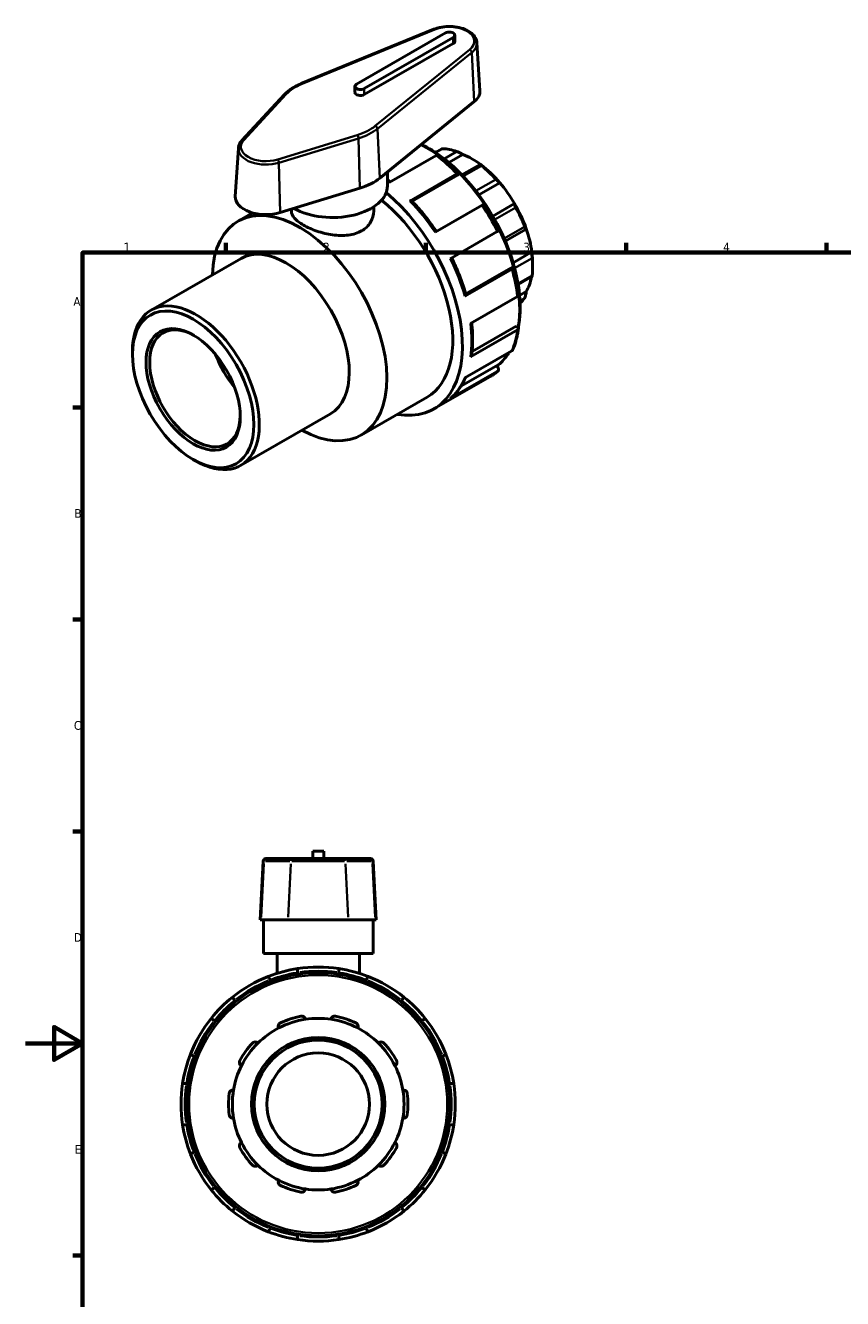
# Model space of a CAD drawing. Header units: millimetres. Extents: x 0 to 905, y -238 to 654.
# Tile 2 of 4: x 0 to 286, y 208 to 654. Entities that reach past the tile are written whole.
import ezdxf

# ---------------------------------------------------------------- set-up
doc = ezdxf.new("R2010")
doc.units = ezdxf.units.MM
for name, color, linetype, lineweight in [('Border (ANSI)', 7, 'Continuous', 70), ('Visible (ANSI)', 7, 'Continuous', 50), ('Visible Narrow (ANSI)', 7, 'Continuous', 35)]:
    doc.layers.add(name, color=color, linetype=linetype, lineweight=lineweight)
doc.styles.add('Note Text (ANSI)', font='tahoma.ttf')

# ---------------------------------------------------------------- blocks, each defined once
blk = doc.blocks.new('Borders Default Border')
at = {"layer": 'Border (ANSI)'}
for p, q in [((70.08, 574), (70.08, 577.45)), ((140.17, 574), (140.17, 577.45)), ((210.25, 574), (210.25, 577.45)), ((280.33, 574), (280.33, 577.45)), ((20, 519.75), (16.55, 519.75)), ((20, 445.5), (16.55, 445.5)), ((20, 371.25), (16.55, 371.25)), ((20, 222.75), (16.55, 222.75))]:
    blk.add_line(p, q, dxfattribs=at)
at = {"layer": 'Border (ANSI)', "flags": 128}
for points in [[(20, 20), (20, 574), (821, 574), (821, 20), (20, 20)], [(0, 297), (20, 297), (10, 302.77), (10, 291.23), (20, 297)]]:
    blk.add_lwpolyline(points, dxfattribs=at)
at = {"layer": 'Border (ANSI)', "char_height": 3.05, "attachment_point": 7, "style": 'Note Text (ANSI)'}
for s, insert in [('1', (34.35, 574.4)), ('2', (104.2, 574.4)), ('3', (174.26, 574.34)), ('4', (244.23, 574.4)), ('A', (16.78, 555.35)), ('B', (17.15, 481.1)), ('C', (16.95, 406.8)), ('D', (16.96, 332.6)), ('E', (17.21, 258.35))]:
    blk.add_mtext(s, dxfattribs=dict(at, insert=insert))

msp = doc.modelspace()

# ---------------------------------------------------------------- linework, layer by layer
at = {"layer": 'Visible (ANSI)'}
for p, q in [((142.945, 652.219), (96.508, 633.187)), ((147, 650.908), (115.888, 632.992)), ((118.603, 631.428), (149.716, 649.345)), ((149.716, 647.236), (118.603, 629.319)), ((150.278, 648.017), (150.278, 650.127)), ((157.996, 647.527), (159.077, 630.668)), ((90.641, 629.333), (75.776, 613.292)), ((115.325, 630.101), (115.325, 632.21)), ((124.048, 600.117), (157.097, 626.858)), ((74.515, 610.554), (73.433, 593.695)), ((143.716, 607.97), (127.275, 598.502)), ((145.781, 610.35), (143.522, 609.049)), ((153.107, 608.384), (148.154, 605.532)), ((126.687, 597.339), (126.687, 602.252)), ((159.169, 604.855), (152.786, 601.18)), ((134.554, 592.056), (150.994, 601.523)), ((151.258, 601.091), (135.384, 591.95)), ((151.464, 601.385), (151.258, 601.091)), ((166.06, 598.441), (158.693, 594.198)), ((89.203, 588.017), (117.057, 596.577)), ((93.087, 589.211), (93.087, 588.495)), ((121.887, 590.026), (121.887, 588.495)), ((159.812, 590.559), (143.372, 581.092)), ((171.191, 591.176), (163.573, 586.789)), ((74.403, 584.971), (79.493, 587.903)), ((148.7, 571.863), (165.14, 581.331)), ((167.951, 578.033), (175.227, 582.223)), ((43.983, 553.827), (75.475, 571.962)), ((177.237, 574.218), (170.682, 570.443)), ((170.231, 568.203), (153.791, 558.736)), ((169.993, 568.642), (154.117, 559.5)), ((169.993, 568.642), (170.349, 568.675)), ((177.523, 570.034), (177.523, 568.939)), ((172.45, 562.805), (177.288, 565.591)), ((155.741, 549.198), (172.182, 558.665)), ((175.277, 560.335), (172.942, 558.99)), ((172.182, 546.892), (155.741, 537.425)), ((171.759, 548.231), (156.303, 539.331)), ((171.759, 548.231), (172.17, 547.995)), ((153.791, 530.133), (170.231, 539.6)), ((37.451, 538.311), (37.451, 539.406)), ((165.14, 532.337), (148.7, 522.87)), ((164.902, 534.364), (152.407, 527.169)), ((164.902, 534.364), (165.258, 533.921)), ((142.967, 519.214), (162.578, 530.507)), ((117.52, 510.099), (140.571, 523.373)), ((75.314, 499.42), (106.806, 517.556)), ((58.615, 501.559), (59.562, 501.009)), ((84.11, 361.727), (84.365, 361.727)), ((93.831, 361.727), (84.365, 361.727)), ((93.831, 361.727), (111.086, 361.727)), ((104.379, 364.307), (100.539, 364.307)), ((100.539, 361.727), (100.539, 364.307)), ((104.379, 361.727), (104.379, 364.307)), ((120.553, 361.727), (111.086, 361.727)), ((120.553, 361.727), (120.807, 361.727)), ((83.214, 360.877), (82.132, 340.227)), ((121.703, 360.877), (122.785, 340.227)), ((82.414, 340.227), (82.132, 340.227)), ((82.414, 340.227), (91.881, 340.227)), ((83.259, 328.527), (83.259, 340.227)), ((113.036, 340.227), (91.881, 340.227)), ((113.036, 340.227), (122.503, 340.227)), ((121.659, 328.527), (121.659, 340.227)), ((122.785, 340.227), (122.503, 340.227)), ((121.659, 328.527), (83.259, 328.527)), ((88.059, 328.527), (88.059, 321.516)), ((116.859, 328.527), (116.859, 321.516)), ((95.259, 321.241), (95.259, 321.823)), ((109.659, 321.823), (109.659, 321.241)), ((85.646, 319.247), (85.937, 318.744)), ((118.98, 318.744), (119.271, 319.247)), ((73.466, 311.544), (73.175, 312.047)), ((131.742, 312.047), (131.451, 311.544)), ((66.138, 305.011), (66.642, 304.72)), ((138.275, 304.72), (138.779, 305.011)), ((59.442, 292.249), (58.938, 292.54)), ((145.979, 292.54), (145.475, 292.249)), ((56.363, 282.927), (56.945, 282.927)), ((147.973, 282.927), (148.554, 282.927)), ((56.945, 268.527), (56.363, 268.527)), ((148.554, 268.527), (147.973, 268.527)), ((58.938, 258.915), (59.442, 259.206)), ((145.475, 259.206), (145.979, 258.915)), ((66.642, 246.735), (66.138, 246.444)), ((138.779, 246.444), (138.275, 246.735)), ((73.175, 239.407), (73.466, 239.911)), ((131.451, 239.911), (131.742, 239.407)), ((85.937, 232.711), (85.646, 232.207)), ((119.271, 232.207), (118.98, 232.711)), ((95.259, 229.632), (95.259, 230.213)), ((109.659, 230.213), (109.659, 229.632))]:
    msp.add_line(p, q, dxfattribs=at)
for radius in [46.08, 23.319, 22.422, 17.938]:
    msp.add_circle((102.459, 275.727), radius, dxfattribs=at)
for centre, radius, start, end in [((84.11, 360.83), 0.897, 90, 177), ((120.807, 360.83), 0.897, 3, 90), ((102.459, 275.727), 48, 98.62693, 111.37307), ((102.459, 275.727), 48, 81.37307, 98.62693), ((102.459, 275.727), 48, 68.62693, 81.37307), ((102.459, 275.727), 48, 111.37307, 128.62693), ((102.459, 275.727), 48, 51.37307, 68.62693), ((102.459, 275.727), 48, 128.62693, 141.37307), ((102.459, 275.727), 48, 38.62693, 51.37307), ((102.459, 275.727), 48, 141.37307, 158.62693), ((102.459, 275.727), 30.046, 98.58368, 117.41632), ((102.459, 275.727), 31.391, 101.14938, 114.85062), ((102.459, 275.727), 30.046, 81.41632, 98.58368), ((102.459, 275.727), 30.046, 62.58368, 81.41632), ((102.459, 275.727), 31.391, 65.14938, 78.85062), ((102.459, 275.727), 48, 21.37307, 38.62693), ((102.459, 275.727), 30.046, 117.41632, 134.58368), ((102.459, 275.727), 30.046, 45.41632, 62.58368), ((102.459, 275.727), 31.392, 137.14938, 150.85062), ((102.459, 275.727), 30.046, 134.58368, 153.41632), ((102.459, 275.727), 30.046, 26.58368, 45.41632), ((102.459, 275.727), 31.392, 29.14938, 42.85062), ((102.459, 275.727), 48, 158.62693, 171.37307), ((102.459, 275.727), 48, 8.62693, 21.37307), ((102.459, 275.727), 30.046, 153.41632, 170.58368), ((102.459, 275.727), 30.046, 9.41632, 26.58368), ((102.459, 275.727), 48, 171.37307, 188.62693), ((102.459, 275.727), 48, 351.37307, 8.62693), ((102.459, 275.727), 31.392, 173.14938, 186.85062), ((102.459, 275.727), 30.046, 170.58368, 189.41632), ((102.459, 275.727), 30.046, 350.58368, 9.41632), ((102.459, 275.727), 31.392, 353.14938, 6.85062), ((102.459, 275.727), 48, 188.62693, 201.37307), ((102.459, 275.727), 30.046, 189.41632, 206.58368), ((102.459, 275.727), 30.046, 333.41632, 350.58368), ((102.459, 275.727), 48, 338.62693, 351.37307), ((102.459, 275.727), 31.392, 209.14938, 222.85062), ((102.459, 275.727), 30.046, 206.58368, 225.41632), ((102.459, 275.727), 30.046, 314.58368, 333.41632), ((102.459, 275.727), 31.392, 317.14938, 330.85062), ((102.459, 275.727), 48, 201.37307, 218.62693), ((102.459, 275.727), 30.046, 225.41632, 242.58368), ((102.459, 275.727), 30.046, 297.41632, 314.58368), ((102.459, 275.727), 48, 321.37307, 338.62693), ((102.459, 275.727), 48, 218.62693, 231.37307), ((102.459, 275.727), 30.046, 242.58368, 261.41632), ((102.459, 275.727), 31.391, 245.14938, 258.85062), ((102.459, 275.727), 30.046, 261.41632, 278.58368), ((102.459, 275.727), 30.046, 278.58368, 297.41632), ((102.459, 275.727), 31.391, 281.14938, 294.85062), ((102.459, 275.727), 48, 308.62693, 321.37307), ((102.459, 275.727), 48, 231.37307, 248.62693), ((102.459, 275.727), 48, 291.37307, 308.62693), ((102.459, 275.727), 48, 248.62693, 261.37307), ((102.459, 275.727), 48, 261.37307, 278.62693), ((102.459, 275.727), 48, 278.62693, 291.37307)]:
    msp.add_arc(centre, radius, start, end, dxfattribs=at)
for centre, major_axis, ratio, start_param, end_param in [((148.358, 650.127), (1.92, 0), 0.5758617, 5.4977871, 8.6393798), ((148.358, 648.017), (1.92, 0), 0.5758617, 5.4977871, 6.2831853), ((117.245, 632.21), (-1.92, 0), 0.5758617, 5.4977871, 8.6393798), ((117.245, 630.101), (-1.92, 0), 0.5758617, 0, 2.3561945), ((148.358, 630.44), (10.727, 0), 0.5758617, 5.6646504, 6.3201086), ((156.278, 582.269), (-14.994, 26.037), 0.5780931, 6.1054024, 6.1564154), ((155.326, 581.721), (-15.665, 27.203), 0.5780931, 5.6943142, 5.933446), ((156.278, 582.269), (-14.994, 26.037), 0.5780931, 5.3499073, 5.6495344), ((156.278, 582.269), (-14.994, 26.037), 0.5780931, 5.0212158, 5.3499073), ((155.326, 581.721), (15.665, -27.203), 0.5780931, 1.924403, 2.1635348), ((107.487, 606.904), (20.327, 0), 0.5758617, 5.2026103, 5.6646504), ((156.278, 582.269), (-14.994, 26.037), 0.5780931, 4.7215888, 5.0212158), ((84.153, 593.467), (-10.727, 0), 0.5758617, 6.2462621, 8.3442029), ((107.487, 597.339), (19.2, 0), 0.5758617, 3.9317373, 6.2831853), ((119.013, 560.81), (23.954, -41.596), 0.5780931, 5.8321585, 8.4265366), ((95.961, 547.535), (-21.558, 37.436), 0.5780931, 2.3842368, 7.0405411), ((119.013, 560.81), (21.558, -37.436), 0.5780931, 0, 2.1743837), ((156.278, 582.269), (-14.994, 26.037), 0.5780931, 4.3928973, 4.7215888), ((155.326, 581.721), (15.665, -27.203), 0.5780931, 1.2960845, 1.5352163), ((156.278, 582.269), (-14.994, 26.037), 0.5780931, 4.0932703, 4.3928973), ((91.141, 544.759), (-15.665, 27.203), 0.5780931, 3.1415927, 6.2831853), ((156.278, 582.269), (-14.994, 26.037), 0.5780931, 3.9289245, 4.0932703), ((155.326, 581.721), (15.665, -27.203), 0.5780931, 0.667766, 0.9068978), ((156.278, 582.269), (14.994, -26.037), 0.5780931, 0.3233591, 0.5917189), ((155.326, 581.721), (15.665, -27.203), 0.5780931, 0.1466314, 0.2785792), ((59.648, 526.624), (15.665, -27.203), 0.5780931, 5.4958534, 10.2121098), ((59.331, 526.441), (11.19, -19.431), 0.5780931, 2.3739895, 7.0507885), ((80.617, 538.699), (-11.19, 19.431), 0.5780931, 1.2690222, 1.8725704)]:
    msp.add_ellipse(centre, major_axis=major_axis, ratio=ratio, start_param=start_param, end_param=end_param, dxfattribs=at)
for major_axis in [(14.994, -26.037), (11.637, -20.208)]:
    msp.add_ellipse((58.697, 526.076), major_axis=major_axis, ratio=0.5780931, dxfattribs=at)
for points, knots in [([(157.996, 647.527), (157.958, 648.125), (157.776, 648.713), (157.146, 649.847), (156.677, 650.386), (155.472, 651.38), (154.713, 651.823), (153.005, 652.541), (152.053, 652.814), (150.066, 653.161), (149.032, 653.238), (146.978, 653.193), (145.958, 653.071), (144.274, 652.695), (143.585, 652.481), (142.945, 652.219)], [5.5347104, 5.5347104, 5.5347104, 5.5347104, 5.8070448, 5.8070448, 6.1070044, 6.1070044, 6.4378078, 6.4378078, 6.7735942, 6.7735942, 7.1068451, 7.1068451, 7.439123, 7.439123, 7.6871184, 7.6871184, 7.6871184, 7.6871184]), ([(96.508, 633.187), (96.028, 632.99), (95.563, 632.781), (94.667, 632.336), (94.235, 632.101), (93.409, 631.608), (93.014, 631.349), (92.264, 630.81), (91.909, 630.529), (91.242, 629.946), (90.93, 629.644), (90.641, 629.333)], [1.4039331, 1.4039331, 1.4039331, 1.4039331, 1.49634112, 1.49634112, 1.58874915, 1.58874915, 1.68115717, 1.68115717, 1.77356519, 1.77356519, 1.86597321, 1.86597321, 1.86597321, 1.86597321]), ([(75.776, 613.292), (75.63, 613.134), (75.494, 612.97), (75.245, 612.632), (75.133, 612.457), (74.934, 612.097), (74.847, 611.913), (74.702, 611.535), (74.643, 611.342), (74.556, 610.951), (74.527, 610.753), (74.515, 610.554)], [1.86597321, 1.86597321, 1.86597321, 1.86597321, 1.95663282, 1.95663282, 2.04729243, 2.04729243, 2.13795203, 2.13795203, 2.22861164, 2.22861164, 2.31927125, 2.31927125, 2.31927125, 2.31927125]), ([(138.636, 611.921), (141.117, 610.678), (143.607, 609.101), (149.498, 604.585), (152.847, 601.35), (159.003, 594.039), (161.809, 589.966), (166.604, 581.39), (168.592, 576.888), (171.55, 567.902), (172.519, 563.418), (173.318, 555.052), (173.184, 551.156), (172.517, 547.658)], [6.2185111, 6.2185111, 6.2185111, 6.2185111, 6.4466549, 6.4466549, 6.7698497, 6.7698497, 7.0924925, 7.0924925, 7.4149246, 7.4149246, 7.737631, 7.737631, 8.0500364, 8.0500364, 8.0500364, 8.0500364]), ([(144.429, 608.003), (144.415, 608.014), (144.401, 608.023), (144.304, 608.081), (144.187, 608.105), (143.97, 608.084), (143.833, 608.037), (143.716, 607.97)], [-0.1082278, -0.1082278, -0.1082278, -0.1082278, -0.09954221, -0.09954221, -0.04962616, -0.04962616, 0, 0, 0, 0]), ([(144.43, 608.003), (144.918, 607.635), (145.405, 607.256), (146.374, 606.476), (146.856, 606.075), (147.814, 605.252), (148.29, 604.831), (149.236, 603.967), (149.706, 603.525), (150.639, 602.622), (151.101, 602.161), (151.559, 601.69)], [0.15202503, 0.15202503, 0.15202503, 0.15202503, 0.19589276, 0.19589276, 0.2397605, 0.2397605, 0.28362823, 0.28362823, 0.32749597, 0.32749597, 0.3713637, 0.3713637, 0.3713637, 0.3713637]), ([(145.998, 610.381), (145.937, 610.383), (145.885, 610.38), (145.819, 610.367), (145.798, 610.359), (145.781, 610.35)], [0.253685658, 0.253685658, 0.253685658, 0.253685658, 0.28229614, 0.28229614, 0.300809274, 0.300809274, 0.300809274, 0.300809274]), ([(153.107, 608.384), (152.978, 608.457), (152.82, 608.543), (152.459, 608.732), (152.253, 608.836), (151.881, 609.016), (151.692, 609.103), (151.424, 609.22), (151.337, 609.256), (151.175, 609.321), (151.1, 609.349), (151.034, 609.372)], [0.48373595, 0.48373595, 0.48373595, 0.48373595, 0.5491174, 0.5491174, 0.61873927, 0.61873927, 0.67596023, 0.67596023, 0.70457072, 0.70457072, 0.7331812, 0.7331812, 0.7331812, 0.7331812]), ([(159.618, 604.429), (159.552, 604.482), (159.491, 604.532), (159.384, 604.623), (159.337, 604.663), (159.224, 604.766), (159.183, 604.81), (159.154, 604.862), (159.176, 604.864), (159.279, 604.823), (159.357, 604.783), (159.449, 604.732)], [0.25368566, 0.25368566, 0.25368566, 0.25368566, 0.28229614, 0.28229614, 0.31090662, 0.31090662, 0.36812759, 0.36812759, 0.43774945, 0.43774945, 0.5031309, 0.5031309, 0.5031309, 0.5031309]), ([(150.994, 601.523), (151.111, 601.591), (151.235, 601.65), (151.406, 601.711), (151.484, 601.722), (151.566, 601.698), (151.586, 601.659), (151.566, 601.554), (151.524, 601.47), (151.464, 601.385)], [0, 0, 0, 0, 0.04962616, 0.04962616, 0.09954221, 0.09954221, 0.14982154, 0.14982154, 0.20042152, 0.20042152, 0.20042152, 0.20042152]), ([(166.06, 598.441), (165.999, 598.464), (165.915, 598.509), (165.705, 598.651), (165.576, 598.751), (165.325, 598.966), (165.191, 599.088), (164.986, 599.289), (164.916, 599.358), (164.781, 599.498), (164.716, 599.569), (164.655, 599.637)], [0.48373595, 0.48373595, 0.48373595, 0.48373595, 0.5491174, 0.5491174, 0.61873927, 0.61873927, 0.67596023, 0.67596023, 0.70457072, 0.70457072, 0.7331812, 0.7331812, 0.7331812, 0.7331812]), ([(134.554, 592.056), (134.671, 592.123), (134.794, 592.183), (134.966, 592.243), (135.043, 592.254), (135.098, 592.239), (135.11, 592.232), (135.118, 592.222)], [0, 0, 0, 0, 0.04962616, 0.04962616, 0.09954221, 0.09954221, 0.11619093, 0.11619093, 0.11619093, 0.11619093]), ([(143.862, 581.374), (143.357, 582.13), (142.84, 582.876), (141.756, 584.387), (141.187, 585.149), (140.027, 586.646), (139.437, 587.381), (138.235, 588.82), (137.624, 589.524), (136.385, 590.899), (135.756, 591.57), (135.119, 592.223)], [5.61037014, 5.61037014, 5.61037014, 5.61037014, 5.66813462, 5.66813462, 5.72905636, 5.72905636, 5.78997811, 5.78997811, 5.85089986, 5.85089986, 5.91182161, 5.91182161, 5.91182161, 5.91182161]), ([(160.384, 590.716), (160.375, 590.73), (160.361, 590.74), (160.302, 590.757), (160.224, 590.746), (160.053, 590.686), (159.929, 590.626), (159.812, 590.559)], [-0.12114508, -0.12114508, -0.12114508, -0.12114508, -0.09954221, -0.09954221, -0.04962616, -0.04962616, 0, 0, 0, 0]), ([(160.385, 590.717), (160.767, 590.143), (161.142, 589.564), (161.878, 588.394), (162.239, 587.804), (162.946, 586.614), (163.292, 586.015), (163.969, 584.807), (164.299, 584.2), (164.944, 582.977), (165.259, 582.362), (165.565, 581.745)], [0.67597244, 0.67597244, 0.67597244, 0.67597244, 0.71974259, 0.71974259, 0.76351273, 0.76351273, 0.80728288, 0.80728288, 0.85105303, 0.85105303, 0.89482317, 0.89482317, 0.89482317, 0.89482317]), ([(171.6, 589.804), (171.554, 589.887), (171.509, 589.973), (171.426, 590.141), (171.387, 590.225), (171.284, 590.461), (171.233, 590.602), (171.159, 590.846), (171.139, 590.957), (171.141, 591.11), (171.16, 591.156), (171.191, 591.176)], [0.25368566, 0.25368566, 0.25368566, 0.25368566, 0.28229614, 0.28229614, 0.31090662, 0.31090662, 0.36812759, 0.36812759, 0.43774945, 0.43774945, 0.5031309, 0.5031309, 0.5031309, 0.5031309]), ([(121.887, 588.495), (121.887, 587.208), (121.531, 585.83), (120.433, 584.006), (119.977, 583.437), (118.917, 582.423), (118.314, 581.978), (117.025, 581.236), (116.297, 580.914), (114.718, 580.408), (113.865, 580.223), (111.205, 579.884), (109.285, 579.951), (105.691, 580.455), (103.77, 580.926), (101.109, 581.838), (100.256, 582.176), (98.676, 582.884), (97.949, 583.256), (96.66, 583.998), (96.058, 584.392), (94.998, 585.204), (94.541, 585.62), (93.444, 586.872), (93.087, 587.713), (93.087, 588.495)], [3.2816509, 3.2816509, 3.2816509, 3.2816509, 3.8287619, 3.8287619, 4.1023174, 4.1023174, 4.3758728, 4.3758728, 4.6494283, 4.6494283, 4.9229838, 4.9229838, 5.4700948, 5.4700948, 6.016952, 6.016952, 6.2903807, 6.2903807, 6.5638093, 6.5638093, 6.8372379, 6.8372379, 7.1106665, 7.1106665, 7.6575237, 7.6575237, 7.6575237, 7.6575237]), ([(165.14, 581.331), (165.257, 581.398), (165.371, 581.475), (165.509, 581.592), (165.558, 581.654), (165.573, 581.713), (165.571, 581.729), (165.564, 581.744)], [0, 0, 0, 0, 0.04962616, 0.04962616, 0.09954221, 0.09954221, 0.12117007, 0.12117007, 0.12117007, 0.12117007]), ([(175.277, 582.32), (175.265, 582.26), (175.242, 582.222), (175.175, 582.212), (175.128, 582.245), (175.029, 582.375), (174.972, 582.468), (174.878, 582.659), (174.845, 582.731), (174.779, 582.887), (174.745, 582.971), (174.712, 583.058)], [0.48373595, 0.48373595, 0.48373595, 0.48373595, 0.5491174, 0.5491174, 0.61873927, 0.61873927, 0.67596023, 0.67596023, 0.70457072, 0.70457072, 0.7331812, 0.7331812, 0.7331812, 0.7331812]), ([(154.22, 559.14), (153.972, 560.019), (153.705, 560.899), (153.133, 562.662), (152.828, 563.544), (152.182, 565.305), (151.841, 566.184), (151.124, 567.938), (150.748, 568.812), (149.981, 570.507), (149.593, 571.329), (149.19, 572.146)], [5.08374985, 5.08374985, 5.08374985, 5.08374985, 5.14467231, 5.14467231, 5.20559477, 5.20559477, 5.26651722, 5.26651722, 5.32743968, 5.32743968, 5.38525019, 5.38525019, 5.38525019, 5.38525019]), ([(177.365, 572.091), (177.357, 572.173), (177.349, 572.263), (177.332, 572.451), (177.323, 572.55), (177.3, 572.846), (177.285, 573.046), (177.261, 573.427), (177.25, 573.63), (177.238, 573.969), (177.236, 574.11), (177.237, 574.218)], [0.25368566, 0.25368566, 0.25368566, 0.25368566, 0.28229614, 0.28229614, 0.31090662, 0.31090662, 0.36812759, 0.36812759, 0.43774945, 0.43774945, 0.5031309, 0.5031309, 0.5031309, 0.5031309]), ([(170.349, 568.675), (170.452, 568.684), (170.546, 568.679), (170.646, 568.645), (170.67, 568.609), (170.649, 568.526), (170.6, 568.465), (170.462, 568.348), (170.348, 568.271), (170.231, 568.203)], [-0.20042152, -0.20042152, -0.20042152, -0.20042152, -0.14982154, -0.14982154, -0.09954221, -0.09954221, -0.04962616, -0.04962616, 0, 0, 0, 0]), ([(170.66, 568.607), (170.839, 567.974), (171.007, 567.343), (171.324, 566.082), (171.472, 565.454), (171.748, 564.201), (171.875, 563.577), (172.11, 562.335), (172.216, 561.716), (172.409, 560.485), (172.494, 559.874), (172.569, 559.265)], [1.19943545, 1.19943545, 1.19943545, 1.19943545, 1.2433017, 1.2433017, 1.28716795, 1.28716795, 1.33103421, 1.33103421, 1.37490046, 1.37490046, 1.41876671, 1.41876671, 1.41876671, 1.41876671]), ([(177.288, 565.591), (177.296, 565.596), (177.306, 565.615), (177.323, 565.683), (177.332, 565.725), (177.349, 565.832), (177.357, 565.896), (177.365, 565.969)], [0.64070724, 0.64070724, 0.64070724, 0.64070724, 0.675960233, 0.675960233, 0.704570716, 0.704570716, 0.733181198, 0.733181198, 0.733181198, 0.733181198]), ([(154.219, 559.139), (154.223, 559.127), (154.223, 559.114), (154.209, 559.059), (154.16, 558.998), (154.022, 558.88), (153.908, 558.803), (153.791, 558.736)], [0.68551328, 0.68551328, 0.68551328, 0.68551328, 0.70226504, 0.70226504, 0.75218109, 0.75218109, 0.80180725, 0.80180725, 0.80180725, 0.80180725]), ([(172.182, 558.665), (172.298, 558.733), (172.409, 558.828), (172.535, 559.004), (172.573, 559.117), (172.572, 559.23), (172.571, 559.248), (172.568, 559.265)], [0, 0, 0, 0, 0.04962616, 0.04962616, 0.09954221, 0.09954221, 0.10840927, 0.10840927, 0.10840927, 0.10840927]), ([(174.712, 558.057), (174.745, 558.106), (174.779, 558.167), (174.845, 558.31), (174.878, 558.39), (174.972, 558.651), (175.029, 558.849), (175.128, 559.26), (175.175, 559.502), (175.242, 559.949), (175.265, 560.156), (175.277, 560.335)], [0.25368566, 0.25368566, 0.25368566, 0.25368566, 0.28229614, 0.28229614, 0.31090662, 0.31090662, 0.36812759, 0.36812759, 0.43774945, 0.43774945, 0.5031309, 0.5031309, 0.5031309, 0.5031309]), ([(156.128, 537.907), (156.232, 538.639), (156.316, 539.386), (156.441, 540.905), (156.483, 541.678), (156.525, 543.247), (156.524, 544.043), (156.482, 545.655), (156.441, 546.472), (156.324, 548.007), (156.255, 548.723), (156.171, 549.445)], [4.56082079, 4.56082079, 4.56082079, 4.56082079, 4.62154035, 4.62154035, 4.68225991, 4.68225991, 4.74297947, 4.74297947, 4.80369904, 4.80369904, 4.85592302, 4.85592302, 4.85592302, 4.85592302]), ([(172.568, 547.374), (172.492, 546.841), (172.404, 546.315), (172.207, 545.281), (172.098, 544.771), (171.856, 543.77), (171.725, 543.278), (171.439, 542.311), (171.285, 541.837), (170.955, 540.907), (170.78, 540.452), (170.593, 540.007)], [1.72236452, 1.72236452, 1.72236452, 1.72236452, 1.76654531, 1.76654531, 1.8107261, 1.8107261, 1.8549069, 1.8549069, 1.89908769, 1.89908769, 1.94326848, 1.94326848, 1.94326848, 1.94326848]), ([(172.17, 547.995), (172.29, 547.926), (172.402, 547.829), (172.532, 547.65), (172.572, 547.537), (172.573, 547.345), (172.535, 547.232), (172.409, 547.055), (172.298, 546.96), (172.182, 546.892)], [-0.20042152, -0.20042152, -0.20042152, -0.20042152, -0.14982154, -0.14982154, -0.09954221, -0.09954221, -0.04962616, -0.04962616, 0, 0, 0, 0]), ([(170.231, 539.6), (170.348, 539.668), (170.462, 539.777), (170.554, 539.924), (170.574, 539.964), (170.592, 540.007)], [0, 0, 0, 0, 0.049626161, 0.049626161, 0.065898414, 0.065898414, 0.065898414, 0.065898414]), ([(156.127, 537.907), (156.114, 537.828), (156.08, 537.745), (155.968, 537.588), (155.858, 537.493), (155.741, 537.425)], [0.713449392, 0.713449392, 0.713449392, 0.713449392, 0.752181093, 0.752181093, 0.801807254, 0.801807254, 0.801807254, 0.801807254]), ([(169.309, 539.069), (169.085, 538.708), (168.851, 538.357), (167.566, 536.556), (166.351, 535.293), (164.987, 534.258)], [8.34011565, 8.34011565, 8.34011565, 8.34011565, 8.3831664, 8.3831664, 8.56798184, 8.56798184, 8.56798184, 8.56798184]), ([(165.279, 532.436), (165.111, 532.289), (164.941, 532.146), (164.594, 531.867), (164.419, 531.732), (164.063, 531.467), (163.883, 531.338), (163.518, 531.088), (163.333, 530.967), (162.959, 530.731), (162.769, 530.617), (162.578, 530.507)], [2.24501635, 2.24501635, 2.24501635, 2.24501635, 2.26763872, 2.26763872, 2.29026109, 2.29026109, 2.31288346, 2.31288346, 2.33550583, 2.33550583, 2.3581282, 2.3581282, 2.3581282, 2.3581282]), ([(165.258, 533.921), (165.361, 533.793), (165.455, 533.626), (165.555, 533.337), (165.579, 533.164), (165.558, 532.887), (165.509, 532.735), (165.371, 532.513), (165.257, 532.404), (165.14, 532.337)], [-0.20042152, -0.20042152, -0.20042152, -0.20042152, -0.14982154, -0.14982154, -0.09954221, -0.09954221, -0.04962616, -0.04962616, 0, 0, 0, 0]), ([(148.839, 522.969), (149.288, 523.359), (149.719, 523.775), (150.544, 524.654), (150.938, 525.117), (151.687, 526.087), (152.043, 526.595), (152.714, 527.652), (153.03, 528.202), (153.579, 529.259), (153.817, 529.761), (154.04, 530.277)], [4.03816895, 4.03816895, 4.03816895, 4.03816895, 4.09851853, 4.09851853, 4.1588681, 4.1588681, 4.21921768, 4.21921768, 4.27956725, 4.27956725, 4.33118427, 4.33118427, 4.33118427, 4.33118427]), ([(95.259, 321.823), (95.259, 321.992), (95.259, 322.19), (95.259, 322.501), (95.259, 322.669), (95.259, 322.906), (95.259, 323.018), (95.259, 323.145), (95.259, 323.184), (95.259, 323.184)], [-0.20042152, -0.20042152, -0.20042152, -0.20042152, -0.14982154, -0.14982154, -0.09954221, -0.09954221, -0.04962616, -0.04962616, 0, 0, 0, 0]), ([(109.659, 323.184), (109.659, 323.184), (109.659, 323.145), (109.659, 323.018), (109.659, 322.906), (109.659, 322.669), (109.659, 322.501), (109.659, 322.19), (109.659, 321.992), (109.659, 321.823)], [0, 0, 0, 0, 0.04962616, 0.04962616, 0.09954221, 0.09954221, 0.14982154, 0.14982154, 0.20042152, 0.20042152, 0.20042152, 0.20042152]), ([(84.965, 320.426), (84.965, 320.426), (84.985, 320.392), (85.049, 320.282), (85.105, 320.185), (85.223, 319.98), (85.307, 319.835), (85.462, 319.565), (85.562, 319.394), (85.646, 319.247)], [0, 0, 0, 0, 0.04962616, 0.04962616, 0.09954221, 0.09954221, 0.14982154, 0.14982154, 0.20042152, 0.20042152, 0.20042152, 0.20042152]), ([(119.271, 319.247), (119.355, 319.394), (119.455, 319.565), (119.61, 319.835), (119.694, 319.98), (119.812, 320.185), (119.868, 320.282), (119.932, 320.392), (119.952, 320.426), (119.952, 320.426)], [-0.20042152, -0.20042152, -0.20042152, -0.20042152, -0.14982154, -0.14982154, -0.09954221, -0.09954221, -0.04962616, -0.04962616, 0, 0, 0, 0]), ([(73.175, 312.047), (73.091, 312.194), (72.992, 312.365), (72.836, 312.635), (72.752, 312.78), (72.634, 312.985), (72.578, 313.082), (72.514, 313.192), (72.495, 313.226), (72.495, 313.226)], [-0.20042152, -0.20042152, -0.20042152, -0.20042152, -0.14982154, -0.14982154, -0.09954221, -0.09954221, -0.04962616, -0.04962616, 0, 0, 0, 0]), ([(132.422, 313.226), (132.422, 313.226), (132.403, 313.192), (132.339, 313.082), (132.283, 312.985), (132.165, 312.78), (132.081, 312.635), (131.925, 312.365), (131.826, 312.194), (131.742, 312.047)], [0, 0, 0, 0, 0.04962616, 0.04962616, 0.09954221, 0.09954221, 0.14982154, 0.14982154, 0.20042152, 0.20042152, 0.20042152, 0.20042152]), ([(64.96, 305.691), (64.96, 305.691), (64.993, 305.672), (65.104, 305.608), (65.201, 305.552), (65.406, 305.434), (65.551, 305.35), (65.82, 305.194), (65.992, 305.095), (66.138, 305.011)], [0, 0, 0, 0, 0.04962616, 0.04962616, 0.09954221, 0.09954221, 0.14982154, 0.14982154, 0.20042152, 0.20042152, 0.20042152, 0.20042152]), ([(88.624, 302.399), (88.555, 302.539), (88.507, 302.701), (88.475, 303.055), (88.497, 303.247), (88.609, 303.574), (88.694, 303.733), (88.875, 303.942), (88.945, 304.007), (89.097, 304.122), (89.18, 304.172), (89.266, 304.212)], [0.48373595, 0.48373595, 0.48373595, 0.48373595, 0.5491174, 0.5491174, 0.61873927, 0.61873927, 0.67596023, 0.67596023, 0.70457072, 0.70457072, 0.7331812, 0.7331812, 0.7331812, 0.7331812]), ([(96.388, 306.526), (96.482, 306.545), (96.578, 306.553), (96.769, 306.55), (96.863, 306.538), (97.133, 306.475), (97.295, 306.397), (97.578, 306.197), (97.709, 306.055), (97.891, 305.75), (97.947, 305.59), (97.974, 305.437)], [0.25368566, 0.25368566, 0.25368566, 0.25368566, 0.28229614, 0.28229614, 0.31090662, 0.31090662, 0.36812759, 0.36812759, 0.43774945, 0.43774945, 0.5031309, 0.5031309, 0.5031309, 0.5031309]), ([(106.943, 305.437), (106.97, 305.59), (107.026, 305.75), (107.208, 306.055), (107.339, 306.197), (107.622, 306.397), (107.784, 306.475), (108.054, 306.538), (108.148, 306.55), (108.339, 306.553), (108.435, 306.545), (108.529, 306.526)], [0.48373595, 0.48373595, 0.48373595, 0.48373595, 0.5491174, 0.5491174, 0.61873927, 0.61873927, 0.67596023, 0.67596023, 0.70457072, 0.70457072, 0.7331812, 0.7331812, 0.7331812, 0.7331812]), ([(115.651, 304.212), (115.737, 304.172), (115.82, 304.122), (115.973, 304.007), (116.042, 303.942), (116.223, 303.733), (116.308, 303.574), (116.42, 303.247), (116.442, 303.055), (116.41, 302.701), (116.362, 302.539), (116.293, 302.399)], [0.25368566, 0.25368566, 0.25368566, 0.25368566, 0.28229614, 0.28229614, 0.31090662, 0.31090662, 0.36812759, 0.36812759, 0.43774945, 0.43774945, 0.5031309, 0.5031309, 0.5031309, 0.5031309]), ([(138.779, 305.011), (138.925, 305.095), (139.097, 305.194), (139.366, 305.35), (139.511, 305.434), (139.716, 305.552), (139.813, 305.608), (139.924, 305.672), (139.957, 305.691), (139.957, 305.691)], [-0.20042152, -0.20042152, -0.20042152, -0.20042152, -0.14982154, -0.14982154, -0.09954221, -0.09954221, -0.04962616, -0.04962616, 0, 0, 0, 0]), ([(79.445, 297.076), (79.509, 297.146), (79.582, 297.21), (79.739, 297.319), (79.822, 297.365), (80.077, 297.472), (80.254, 297.504), (80.601, 297.51), (80.79, 297.471), (81.116, 297.332), (81.256, 297.235), (81.368, 297.127)], [0.25368566, 0.25368566, 0.25368566, 0.25368566, 0.28229614, 0.28229614, 0.31090662, 0.31090662, 0.36812759, 0.36812759, 0.43774945, 0.43774945, 0.5031309, 0.5031309, 0.5031309, 0.5031309]), ([(123.549, 297.127), (123.661, 297.235), (123.801, 297.332), (124.127, 297.471), (124.317, 297.51), (124.663, 297.504), (124.84, 297.472), (125.095, 297.365), (125.178, 297.319), (125.335, 297.21), (125.408, 297.146), (125.473, 297.076)], [0.48373595, 0.48373595, 0.48373595, 0.48373595, 0.5491174, 0.5491174, 0.61873927, 0.61873927, 0.67596023, 0.67596023, 0.70457072, 0.70457072, 0.7331812, 0.7331812, 0.7331812, 0.7331812]), ([(58.938, 292.54), (58.792, 292.624), (58.62, 292.723), (58.351, 292.879), (58.206, 292.963), (58.001, 293.081), (57.904, 293.137), (57.793, 293.201), (57.76, 293.22), (57.76, 293.22)], [-0.20042152, -0.20042152, -0.20042152, -0.20042152, -0.14982154, -0.14982154, -0.09954221, -0.09954221, -0.04962616, -0.04962616, 0, 0, 0, 0]), ([(75.589, 289.173), (75.451, 289.246), (75.316, 289.349), (75.083, 289.617), (74.988, 289.785), (74.886, 290.115), (74.861, 290.294), (74.885, 290.57), (74.903, 290.663), (74.958, 290.846), (74.996, 290.935), (75.043, 291.018)], [0.48373595, 0.48373595, 0.48373595, 0.48373595, 0.5491174, 0.5491174, 0.61873927, 0.61873927, 0.67596023, 0.67596023, 0.70457072, 0.70457072, 0.7331812, 0.7331812, 0.7331812, 0.7331812]), ([(129.874, 291.018), (129.921, 290.935), (129.959, 290.846), (130.014, 290.663), (130.032, 290.57), (130.056, 290.294), (130.031, 290.115), (129.929, 289.785), (129.834, 289.617), (129.601, 289.349), (129.466, 289.246), (129.328, 289.173)], [0.25368566, 0.25368566, 0.25368566, 0.25368566, 0.28229614, 0.28229614, 0.31090662, 0.31090662, 0.36812759, 0.36812759, 0.43774945, 0.43774945, 0.5031309, 0.5031309, 0.5031309, 0.5031309]), ([(147.157, 293.22), (147.157, 293.22), (147.124, 293.201), (147.013, 293.137), (146.916, 293.081), (146.711, 292.963), (146.566, 292.879), (146.297, 292.723), (146.125, 292.624), (145.979, 292.54)], [0, 0, 0, 0, 0.04962616, 0.04962616, 0.09954221, 0.09954221, 0.14982154, 0.14982154, 0.20042152, 0.20042152, 0.20042152, 0.20042152]), ([(55.002, 282.927), (55.002, 282.927), (55.041, 282.927), (55.168, 282.927), (55.28, 282.927), (55.517, 282.927), (55.685, 282.927), (55.996, 282.927), (56.194, 282.927), (56.363, 282.927)], [0, 0, 0, 0, 0.04962616, 0.04962616, 0.09954221, 0.09954221, 0.14982154, 0.14982154, 0.20042152, 0.20042152, 0.20042152, 0.20042152]), ([(148.554, 282.927), (148.723, 282.927), (148.922, 282.927), (149.232, 282.927), (149.4, 282.927), (149.637, 282.927), (149.749, 282.927), (149.876, 282.927), (149.915, 282.927), (149.915, 282.927)], [-0.20042152, -0.20042152, -0.20042152, -0.20042152, -0.14982154, -0.14982154, -0.09954221, -0.09954221, -0.04962616, -0.04962616, 0, 0, 0, 0]), ([(71.291, 279.472), (71.303, 279.566), (71.324, 279.661), (71.386, 279.841), (71.427, 279.927), (71.57, 280.164), (71.695, 280.294), (71.972, 280.502), (72.148, 280.582), (72.493, 280.661), (72.663, 280.665), (72.817, 280.643)], [0.25368566, 0.25368566, 0.25368566, 0.25368566, 0.28229614, 0.28229614, 0.31090662, 0.31090662, 0.36812759, 0.36812759, 0.43774945, 0.43774945, 0.5031309, 0.5031309, 0.5031309, 0.5031309]), ([(132.1, 280.643), (132.254, 280.665), (132.424, 280.661), (132.769, 280.582), (132.945, 280.502), (133.222, 280.294), (133.347, 280.164), (133.49, 279.927), (133.531, 279.841), (133.593, 279.661), (133.615, 279.566), (133.626, 279.472)], [0.48373595, 0.48373595, 0.48373595, 0.48373595, 0.5491174, 0.5491174, 0.61873927, 0.61873927, 0.67596023, 0.67596023, 0.70457072, 0.70457072, 0.7331812, 0.7331812, 0.7331812, 0.7331812]), ([(56.363, 268.527), (56.194, 268.527), (55.996, 268.527), (55.685, 268.527), (55.517, 268.527), (55.28, 268.527), (55.168, 268.527), (55.041, 268.527), (55.002, 268.527), (55.002, 268.527)], [-0.20042152, -0.20042152, -0.20042152, -0.20042152, -0.14982154, -0.14982154, -0.09954221, -0.09954221, -0.04962616, -0.04962616, 0, 0, 0, 0]), ([(72.817, 270.812), (72.663, 270.79), (72.493, 270.794), (72.148, 270.873), (71.972, 270.953), (71.695, 271.161), (71.57, 271.291), (71.427, 271.528), (71.386, 271.614), (71.324, 271.794), (71.303, 271.888), (71.291, 271.983)], [0.48373595, 0.48373595, 0.48373595, 0.48373595, 0.5491174, 0.5491174, 0.61873927, 0.61873927, 0.67596023, 0.67596023, 0.70457072, 0.70457072, 0.7331812, 0.7331812, 0.7331812, 0.7331812]), ([(133.626, 271.983), (133.615, 271.888), (133.593, 271.794), (133.531, 271.614), (133.49, 271.528), (133.347, 271.291), (133.222, 271.161), (132.945, 270.953), (132.769, 270.873), (132.424, 270.794), (132.254, 270.79), (132.1, 270.812)], [0.25368566, 0.25368566, 0.25368566, 0.25368566, 0.28229614, 0.28229614, 0.31090662, 0.31090662, 0.36812759, 0.36812759, 0.43774945, 0.43774945, 0.5031309, 0.5031309, 0.5031309, 0.5031309]), ([(149.915, 268.527), (149.915, 268.527), (149.876, 268.527), (149.749, 268.527), (149.637, 268.527), (149.4, 268.527), (149.232, 268.527), (148.922, 268.527), (148.723, 268.527), (148.554, 268.527)], [0, 0, 0, 0, 0.04962616, 0.04962616, 0.09954221, 0.09954221, 0.14982154, 0.14982154, 0.20042152, 0.20042152, 0.20042152, 0.20042152]), ([(57.76, 258.234), (57.76, 258.234), (57.793, 258.254), (57.904, 258.318), (58.001, 258.373), (58.206, 258.492), (58.351, 258.576), (58.62, 258.731), (58.792, 258.831), (58.938, 258.915)], [0, 0, 0, 0, 0.04962616, 0.04962616, 0.09954221, 0.09954221, 0.14982154, 0.14982154, 0.20042152, 0.20042152, 0.20042152, 0.20042152]), ([(75.043, 260.437), (74.996, 260.52), (74.958, 260.609), (74.903, 260.792), (74.885, 260.885), (74.861, 261.161), (74.886, 261.339), (74.988, 261.67), (75.083, 261.838), (75.316, 262.106), (75.451, 262.209), (75.589, 262.282)], [0.25368566, 0.25368566, 0.25368566, 0.25368566, 0.28229614, 0.28229614, 0.31090662, 0.31090662, 0.36812759, 0.36812759, 0.43774945, 0.43774945, 0.5031309, 0.5031309, 0.5031309, 0.5031309]), ([(129.328, 262.282), (129.466, 262.209), (129.601, 262.106), (129.834, 261.838), (129.929, 261.67), (130.031, 261.339), (130.056, 261.161), (130.032, 260.885), (130.014, 260.792), (129.959, 260.609), (129.921, 260.52), (129.874, 260.437)], [0.48373595, 0.48373595, 0.48373595, 0.48373595, 0.5491174, 0.5491174, 0.61873927, 0.61873927, 0.67596023, 0.67596023, 0.70457072, 0.70457072, 0.7331812, 0.7331812, 0.7331812, 0.7331812]), ([(145.979, 258.915), (146.125, 258.831), (146.297, 258.731), (146.566, 258.576), (146.711, 258.492), (146.916, 258.373), (147.013, 258.318), (147.124, 258.254), (147.157, 258.234), (147.157, 258.234)], [-0.20042152, -0.20042152, -0.20042152, -0.20042152, -0.14982154, -0.14982154, -0.09954221, -0.09954221, -0.04962616, -0.04962616, 0, 0, 0, 0]), ([(81.368, 254.328), (81.256, 254.219), (81.116, 254.123), (80.79, 253.984), (80.601, 253.945), (80.254, 253.95), (80.077, 253.982), (79.822, 254.09), (79.739, 254.136), (79.582, 254.245), (79.509, 254.308), (79.445, 254.378)], [0.48373595, 0.48373595, 0.48373595, 0.48373595, 0.5491174, 0.5491174, 0.61873927, 0.61873927, 0.67596023, 0.67596023, 0.70457072, 0.70457072, 0.7331812, 0.7331812, 0.7331812, 0.7331812]), ([(125.473, 254.378), (125.408, 254.308), (125.335, 254.245), (125.178, 254.136), (125.095, 254.09), (124.84, 253.982), (124.663, 253.95), (124.317, 253.945), (124.127, 253.984), (123.801, 254.123), (123.661, 254.219), (123.549, 254.328)], [0.25368566, 0.25368566, 0.25368566, 0.25368566, 0.28229614, 0.28229614, 0.31090662, 0.31090662, 0.36812759, 0.36812759, 0.43774945, 0.43774945, 0.5031309, 0.5031309, 0.5031309, 0.5031309]), ([(66.138, 246.444), (65.992, 246.36), (65.82, 246.261), (65.551, 246.105), (65.406, 246.021), (65.201, 245.903), (65.104, 245.847), (64.993, 245.783), (64.96, 245.764), (64.96, 245.764)], [-0.20042152, -0.20042152, -0.20042152, -0.20042152, -0.14982154, -0.14982154, -0.09954221, -0.09954221, -0.04962616, -0.04962616, 0, 0, 0, 0]), ([(89.266, 247.243), (89.18, 247.283), (89.097, 247.332), (88.945, 247.447), (88.875, 247.512), (88.694, 247.722), (88.609, 247.88), (88.497, 248.208), (88.475, 248.4), (88.507, 248.753), (88.555, 248.916), (88.624, 249.056)], [0.25368566, 0.25368566, 0.25368566, 0.25368566, 0.28229614, 0.28229614, 0.31090662, 0.31090662, 0.36812759, 0.36812759, 0.43774945, 0.43774945, 0.5031309, 0.5031309, 0.5031309, 0.5031309]), ([(97.974, 246.018), (97.947, 245.864), (97.891, 245.704), (97.709, 245.4), (97.578, 245.257), (97.295, 245.058), (97.133, 244.98), (96.863, 244.917), (96.769, 244.905), (96.578, 244.901), (96.482, 244.91), (96.388, 244.928)], [0.48373595, 0.48373595, 0.48373595, 0.48373595, 0.5491174, 0.5491174, 0.61873927, 0.61873927, 0.67596023, 0.67596023, 0.70457072, 0.70457072, 0.7331812, 0.7331812, 0.7331812, 0.7331812]), ([(108.529, 244.928), (108.435, 244.91), (108.339, 244.901), (108.148, 244.905), (108.054, 244.917), (107.784, 244.98), (107.622, 245.058), (107.339, 245.257), (107.208, 245.4), (107.026, 245.704), (106.97, 245.864), (106.943, 246.018)], [0.25368566, 0.25368566, 0.25368566, 0.25368566, 0.28229614, 0.28229614, 0.31090662, 0.31090662, 0.36812759, 0.36812759, 0.43774945, 0.43774945, 0.5031309, 0.5031309, 0.5031309, 0.5031309]), ([(116.293, 249.056), (116.362, 248.916), (116.41, 248.753), (116.442, 248.4), (116.42, 248.208), (116.308, 247.88), (116.223, 247.722), (116.042, 247.512), (115.973, 247.447), (115.82, 247.332), (115.737, 247.283), (115.651, 247.243)], [0.48373595, 0.48373595, 0.48373595, 0.48373595, 0.5491174, 0.5491174, 0.61873927, 0.61873927, 0.67596023, 0.67596023, 0.70457072, 0.70457072, 0.7331812, 0.7331812, 0.7331812, 0.7331812]), ([(139.957, 245.764), (139.957, 245.764), (139.924, 245.783), (139.813, 245.847), (139.716, 245.903), (139.511, 246.021), (139.366, 246.105), (139.097, 246.261), (138.925, 246.36), (138.779, 246.444)], [0, 0, 0, 0, 0.04962616, 0.04962616, 0.09954221, 0.09954221, 0.14982154, 0.14982154, 0.20042152, 0.20042152, 0.20042152, 0.20042152]), ([(72.495, 238.228), (72.495, 238.228), (72.514, 238.262), (72.578, 238.373), (72.634, 238.469), (72.752, 238.675), (72.836, 238.82), (72.992, 239.089), (73.091, 239.261), (73.175, 239.407)], [0, 0, 0, 0, 0.04962616, 0.04962616, 0.09954221, 0.09954221, 0.14982154, 0.14982154, 0.20042152, 0.20042152, 0.20042152, 0.20042152]), ([(131.742, 239.407), (131.826, 239.261), (131.925, 239.089), (132.081, 238.82), (132.165, 238.675), (132.283, 238.469), (132.339, 238.373), (132.403, 238.262), (132.422, 238.228), (132.422, 238.228)], [-0.20042152, -0.20042152, -0.20042152, -0.20042152, -0.14982154, -0.14982154, -0.09954221, -0.09954221, -0.04962616, -0.04962616, 0, 0, 0, 0]), ([(85.646, 232.207), (85.562, 232.061), (85.462, 231.889), (85.307, 231.62), (85.223, 231.475), (85.105, 231.269), (85.049, 231.173), (84.985, 231.062), (84.965, 231.028), (84.965, 231.028)], [-0.20042152, -0.20042152, -0.20042152, -0.20042152, -0.14982154, -0.14982154, -0.09954221, -0.09954221, -0.04962616, -0.04962616, 0, 0, 0, 0]), ([(119.952, 231.028), (119.952, 231.028), (119.932, 231.062), (119.868, 231.173), (119.812, 231.269), (119.694, 231.475), (119.61, 231.62), (119.455, 231.889), (119.355, 232.061), (119.271, 232.207)], [0, 0, 0, 0, 0.04962616, 0.04962616, 0.09954221, 0.09954221, 0.14982154, 0.14982154, 0.20042152, 0.20042152, 0.20042152, 0.20042152]), ([(95.259, 228.27), (95.259, 228.27), (95.259, 228.309), (95.259, 228.437), (95.259, 228.549), (95.259, 228.786), (95.259, 228.953), (95.259, 229.264), (95.259, 229.463), (95.259, 229.632)], [0, 0, 0, 0, 0.04962616, 0.04962616, 0.09954221, 0.09954221, 0.14982154, 0.14982154, 0.20042152, 0.20042152, 0.20042152, 0.20042152]), ([(109.659, 229.632), (109.659, 229.463), (109.659, 229.264), (109.659, 228.953), (109.659, 228.786), (109.659, 228.549), (109.659, 228.437), (109.659, 228.309), (109.659, 228.27), (109.659, 228.27)], [-0.20042152, -0.20042152, -0.20042152, -0.20042152, -0.14982154, -0.14982154, -0.09954221, -0.09954221, -0.04962616, -0.04962616, 0, 0, 0, 0])]:
    msp.add_open_spline(points, degree=3, knots=knots, dxfattribs=at)
for points in [[(127.704, 598.749), (127.366, 599), (127.027, 599.246), (126.687, 599.487)], [(148.838, 522.97), (148.794, 522.931), (148.747, 522.897), (148.7, 522.87)]]:
    msp.add_open_spline(points, degree=3, dxfattribs=at)
at = {"layer": 'Visible Narrow (ANSI)'}
for p, q in [((96.848, 633.09), (143.285, 652.122)), ((149.716, 647.236), (149.716, 649.345)), ((155.486, 645.096), (122.437, 618.355)), ((123.166, 617.361), (156.216, 644.102)), ((156.216, 644.102), (157.097, 626.858)), ((76.434, 613.416), (91.299, 629.456)), ((118.603, 629.319), (118.603, 631.428)), ((123.166, 617.361), (124.048, 600.117)), ((116.126, 615.159), (88.272, 606.599)), ((88.694, 605.449), (116.548, 614.009)), ((116.548, 614.009), (117.057, 596.577)), ((143.597, 608.998), (145.998, 610.381)), ((151.034, 609.372), (146.586, 606.811)), ((88.694, 605.449), (89.203, 588.017)), ((153.208, 600.738), (159.618, 604.429)), ((164.655, 599.637), (157.63, 595.592)), ((164.262, 585.578), (171.6, 589.804)), ((174.712, 583.058), (167.56, 578.94)), ((171.214, 568.549), (177.365, 572.091)), ((177.365, 565.969), (172.4, 563.109)), ((173.079, 557.116), (174.712, 558.057)), ((83.428, 359.845), (82.467, 341.26)), ((83.455, 360.877), (83.215, 360.877)), ((83.955, 360.877), (92.475, 360.877)), ((92.895, 359.845), (91.934, 341.26)), ((111.651, 360.877), (93.266, 360.877)), ((112.022, 359.845), (112.983, 341.26)), ((112.442, 360.877), (120.962, 360.877)), ((121.702, 360.877), (121.462, 360.877)), ((121.489, 359.845), (122.45, 341.26))]:
    msp.add_line(p, q, dxfattribs=at)
msp.add_circle((102.459, 275.727), 45.183, dxfattribs=at)
for start, end in [(99.48991, 110.51009), (82.01009, 97.98991), (69.48991, 80.51009), (112.01009, 127.98991), (52.01009, 67.98991), (129.48991, 140.51009), (39.48991, 50.51009), (142.01009, 157.98991), (22.01009, 37.98991), (159.48991, 170.51009), (9.48991, 20.51009), (172.01009, 187.98991), (352.01009, 7.98991), (189.48991, 200.51009), (339.48991, 350.51009), (202.01009, 217.98991), (322.01009, 337.98991), (219.48991, 230.51009), (309.48991, 320.51009), (232.01009, 247.98991), (292.01009, 307.98991), (249.48991, 260.51009), (279.48991, 290.51009), (262.01009, 277.98991)]:
    msp.add_arc((102.459, 275.727), 46.655, start, end, dxfattribs=at)
for centre, major_axis, ratio, start_param, end_param in [((143.285, 651.389), (-0.34, 0.83), 0.4740483, 5.5703021, 6.2831853), ((148.358, 648.017), (8.749, 0), 0.5758617, 5.6646504, 8.4725166), ((148.358, 647.322), (9.645, 0), 0.5758617, 5.6646504, 6.3201086), ((155.486, 644.363), (-0.564, 0.697), 0.6660792, 3.8826795, 5.4011159), ((96.848, 632.357), (-0.34, 0.83), 0.4740483, 5.5703021, 6.2831853), ((91.299, 628.723), (-0.658, 0.61), 0.7212635, 5.3016056, 6.2831853), ((107.487, 624.481), (18.349, 0), 0.5758617, 2.1893313, 2.6513714), ((107.487, 624.481), (-18.349, 0), 0.5758617, 2.0610176, 2.5230577), ((107.487, 623.787), (19.245, 0), 0.5758617, 5.2026103, 5.6646504), ((122.437, 617.621), (0.564, -0.697), 0.6660792, 0.7410868, 2.2595233), ((84.153, 611.044), (-8.749, 0), 0.5758617, 5.792964, 8.3442029), ((76.434, 612.683), (-0.658, 0.61), 0.7212635, 5.3016056, 6.2831853), ((116.126, 614.426), (-0.263, 0.857), 0.3849185, 4.0909801, 5.6094166), ((140.299, 573.067), (22.995, -39.932), 0.5780931, 0.6073055, 2.4155116), ((84.153, 610.349), (-9.645, 0), 0.5758617, 6.2462621, 8.3442029), ((88.272, 605.866), (-0.263, 0.857), 0.3849185, 4.0909801, 5.6094166), ((138.624, 572.103), (23.954, -41.596), 0.5780931, 1.9850977, 2.2075599), ((122.184, 562.636), (23.954, -41.596), 0.5780931, 2.2075599, 2.225064), ((122.184, 562.636), (23.954, -41.596), 0.5780931, 1.6839612, 1.9850977), ((138.624, 572.103), (23.954, -41.596), 0.5780931, 1.4614989, 1.6839612), ((122.184, 562.636), (23.954, -41.596), 0.5780931, 1.1603624, 1.4614989), ((138.624, 572.103), (23.954, -41.596), 0.5780931, 0.9379001, 1.1603624), ((122.184, 562.636), (23.954, -41.596), 0.5780931, 0.6367636, 0.9379001), ((138.624, 572.103), (23.954, -41.596), 0.5780931, 0.4143014, 0.6367636), ((140.299, 573.067), (22.995, -39.932), 0.5780931, 0.0761294, 0.3060227), ((138.624, 572.103), (23.954, -41.596), 0.5780931, 0, 0.1131648), ((122.184, 562.636), (23.954, -41.596), 0.5780931, 0.1131648, 0.4143014), ((84.365, 360.83), (0, 0.897), 0.9861106, 0.0759218, 1.4425146), ((93.831, 360.83), (0, 0.897), 0.9861106, 0.0759218, 1.4425146), ((111.086, 360.83), (0, 0.897), 0.9861106, 4.8406707, 6.2072635), ((120.553, 360.83), (0, 0.897), 0.9861106, 4.8406707, 6.2072635)]:
    msp.add_ellipse(centre, major_axis=major_axis, ratio=ratio, start_param=start_param, end_param=end_param, dxfattribs=at)

# ---------------------------------------------------------------- block references
msp.add_blockref('Borders Default Border', (0, 0))

doc.saveas('drawing.dxf')
